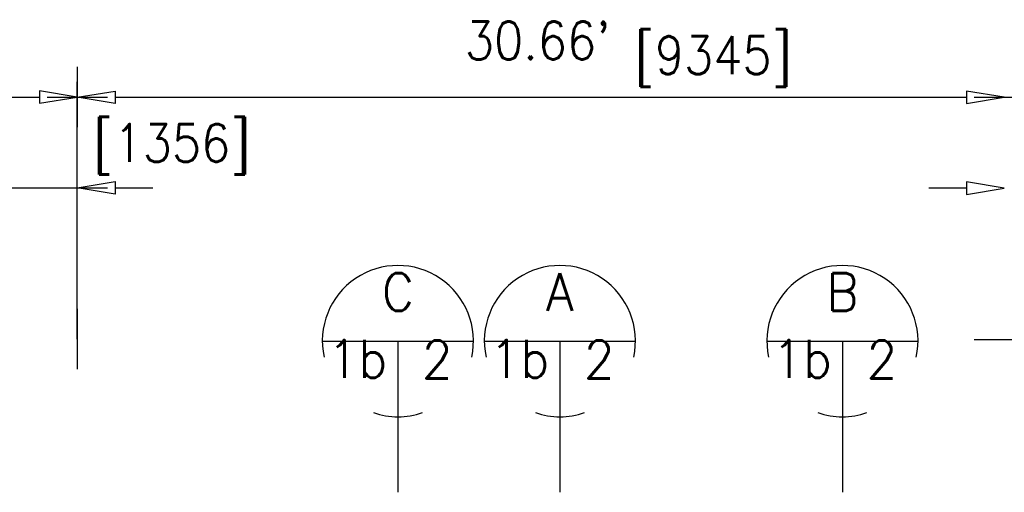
# Model space of a CAD drawing. Extents: x 10 to 1164, y 0 to 483.
# Tile 9 of 17: x 72 to 105, y 189 to 204. Entities that reach past the tile are written whole.
import ezdxf
from ezdxf.enums import TextEntityAlignment as Align

# ---------------------------------------------------------------- set-up
doc = ezdxf.new("R2010")
doc.units = 0
doc.header["$LTSCALE"] = 25.4
doc.header["$MEASUREMENT"] = 0
doc.layers.get('DEFPOINTS').update_dxf_attribs({"linetype": 'CONTINUOUS'})
for name, color, linetype in [('ARC-STR', 7, 'CONTINUOUS'), ('LABELS', 7, 'CONTINUOUS'), ('SYMBOLS', 7, 'CONTINUOUS')]:
    doc.layers.add(name, color=color, linetype=linetype)
doc.styles.add('TXT_SHX', font='txt.shx')

# ---------------------------------------------------------------- blocks, each defined once
blk = doc.blocks.new('SEC_B4')
at = {"layer": 'SYMBOLS', "color": 2, "linetype": 'CONTINUOUS'}
for p, q in [((-0.25, 0), (0.25, 0)), ((0, 0), (0, -0.4996)), ((0, -0.25), (0, -0.2496))]:
    blk.add_line(p, q, dxfattribs=at)
for start, end in [(347.6455, 192.3545), (251.0405, 288.9595)]:
    blk.add_arc((0, 0), 0.25, start, end, dxfattribs=at)

msp = doc.modelspace()

# ---------------------------------------------------------------- linework, layer by layer
at = {"layer": 'DEFPOINTS', "color": 7, "linetype": 'CONTINUOUS'}
for p, q in [((74.19, 202.788), (74.19, 200.788)), ((73.19, 201.788), (75.19, 201.788)), ((103.857, 201.778), (105.857, 201.778)), ((73.19, 198.788), (75.19, 198.788)), ((74.19, 194.788), (74.19, 192.788)), ((103.857, 193.778), (105.857, 193.778)), ((103.857, 193.778), (105.857, 193.778))]:
    msp.add_line(p, q, dxfattribs=at)
at = {"layer": 'LABELS', "color": 7, "linetype": 'CONTINUOUS'}
for p, q in [((74.19, 196.788), (74.19, 202.288)), ((74.19, 193.788), (74.19, 202.278)), ((41.47, 201.788), (72.94, 201.788)), ((75.44, 201.778), (103.607, 201.778)), ((69.74, 198.788), (74.19, 198.788)), ((75.44, 198.788), (76.69, 198.788)), ((103.607, 198.778), (102.357, 198.778))]:
    msp.add_line(p, q, dxfattribs=at)
for points in [[(72.94, 201.996), (72.94, 201.579), (74.19, 201.788)], [(75.44, 201.986), (75.44, 201.569), (74.19, 201.778)], [(103.607, 201.986), (103.607, 201.569), (104.857, 201.778)], [(75.44, 198.996), (75.44, 198.579), (74.19, 198.788)], [(103.607, 198.986), (103.607, 198.569), (104.857, 198.778)]]:
    msp.add_lwpolyline(points, close=True, dxfattribs=at)

# ---------------------------------------------------------------- block references
at = {"layer": 'ARC-STR', "linetype": 'CONTINUOUS', "xscale": 10, "yscale": 10, "zscale": 10}
for p in [(84.796, 193.72), (90.155, 193.72), (99.502, 193.72)]:
    msp.add_blockref('SEC_B4', p, dxfattribs=at)

# ---------------------------------------------------------------- texts
at = {"layer": 'LABELS', "color": 7, "linetype": 'CONTINUOUS', "style": 'TXT_SHX', "width": 0.9}
msp.add_text("30.66' ", height=1.25, dxfattribs=at).set_placement((89.926, 203.028), align=Align.CENTER)
for s, p in [('[9345]', (92.626, 202.546)), ('[1356]', (74.717, 199.643))]:
    msp.add_text(s, height=1.25, dxfattribs=at).set_placement(p)
at = {"layer": 'SYMBOLS', "color": 7, "linetype": 'CONTINUOUS', "style": 'TXT_SHX', "width": 0.95}
for s, p in [('C', (84.796, 194.72)), ('A', (90.155, 194.72)), ('B', (99.502, 194.72)), ('1b', (83.462, 192.511)), ('1b', (88.822, 192.511)), ('1b', (98.169, 192.511)), ('2', (86.096, 192.488)), ('2', (91.456, 192.488)), ('2', (100.803, 192.488))]:
    msp.add_text(s, height=1.25, dxfattribs=at).set_placement(p, align=Align.CENTER)

doc.saveas('drawing.dxf')
